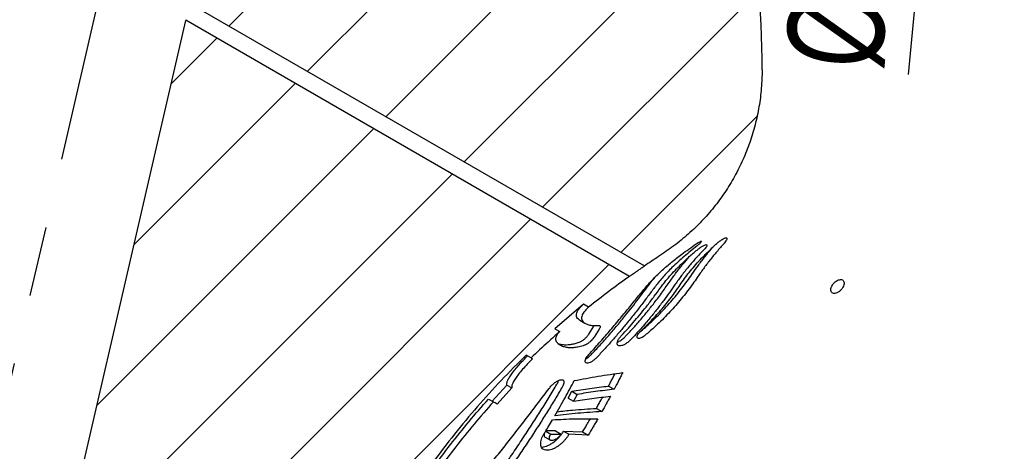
# Model space of a CAD drawing. Header units: millimetres. Extents: x 8 to 862, y 8 to 585.
# Tile 41 of 84: x 309 to 345, y 355 to 371. Entities that reach past the tile are written whole.
import ezdxf

# ---------------------------------------------------------------- set-up
doc = ezdxf.new("R2010")
doc.units = ezdxf.units.MM
doc.linetypes.add('CENTERX2', pattern=[20.32, 12.7, -2.54, 2.54, -2.54])
for name, color, linetype in [('CENTERLINE', 4, 'CENTERX2'), ('DIMENSIONS', 2, 'Continuous'), ('HATCH', 3, 'Continuous')]:
    doc.layers.add(name, color=color, linetype=linetype)
doc.layers.add('OUTLINE', color=7, linetype='Continuous', lineweight=25)
doc.styles.add('SLDTEXTSTYLE0', font='TXT', dxfattribs={"width": 0.75})
doc.dimstyles.new('SLDDIMSTYLE18', dxfattribs={"dimtxt": 3.5, "dimasz": 2, "dimexe": 0, "dimexo": 0.0625, "dimgap": 0.875, "dimtad": 1, "dimrnd": 1e-09, "dimdsep": 46, "dimtxsty": 'SLDTEXTSTYLE0', "dimsah": 1, "dimcen": 0.09, "dimadec": 0, "dimazin": 2, "dimtfac": 1, "dimtmove": 0, "dimatfit": 0, "dimfxl": 0, "dimfrac": 2, "dimtolj": 1, "dimtzin": 12, "dimarcsym": 0})
doc.dimstyles.new('SLDDIMSTYLE8', dxfattribs={"dimtxt": 3.5, "dimasz": 2, "dimexe": 0, "dimexo": 0.0625, "dimgap": 0.875, "dimtad": 1, "dimdec": 4, "dimzin": 12, "dimdsep": 46, "dimtxsty": 'SLDTEXTSTYLE0', "dimsah": 1, "dimcen": 0.09, "dimazin": 3, "dimtfac": 1, "dimtofl": 0, "dimtmove": 0, "dimatfit": 3, "dimfxl": 0, "dimfrac": 2, "dimtolj": 1, "dimtzin": 12, "dimarcsym": 0})

# ---------------------------------------------------------------- blocks, each defined once
blk = doc.blocks.new('_D_12')
at = {"layer": 'DIMENSIONS'}
blk.add_arc((306.209, 346.101), 63.133, 77, 90, dxfattribs=at)
for points in [[(306.209, 409.234), (308.201, 408.702), (308.217, 409.702)], [(320.411, 407.616), (318.56, 408.524), (318.35, 407.546)]]:
    blk.add_solid(points, dxfattribs=at)
at = {"layer": 'DIMENSIONS', "insert": (310.37, 413.709), "char_height": 3.5, "attachment_point": 1, "rotation": 353.5, "style": 'SLDTEXTSTYLE0'}
blk.add_mtext('13°', dxfattribs=at)
blk = doc.blocks.new('_D_40')
at = {"layer": 'DIMENSIONS'}
for p, q in [((343.012, 384.399), (343.399, 388.38)), ((336.479, 385.035), (345.002, 384.205)), ((336.417, 384.438), (344.944, 383.608)), ((343.012, 384.399), (342.954, 383.802)), ((342.954, 383.802), (341.511, 368.981))]:
    blk.add_line(p, q, dxfattribs=at)
for points in [[(343.012, 384.399), (343.703, 386.341), (342.708, 386.438)], [(342.954, 383.802), (342.262, 381.86), (343.257, 381.763)]]:
    blk.add_solid(points, dxfattribs=at)
at = {"layer": 'DIMENSIONS', "char_height": 3.5, "attachment_point": 1, "rotation": 84.4397, "style": 'SLDTEXTSTYLE0'}
for s, insert in [('0,6', (337.478, 374.676)), ('%%c', (337.02, 369.418))]:
    blk.add_mtext(s, dxfattribs=dict(at, insert=insert))

msp = doc.modelspace()

# ---------------------------------------------------------------- hatches: boundary and pattern name
at = {"layer": 'HATCH'}
h = msp.add_hatch(dxfattribs=at)
h.set_pattern_fill('ANSI31', color=256, angle=3e-322, style=0)
edge = h.paths.add_edge_path(flags=0)
edge.add_line((335.42183, 384.53493), (318.79134, 386.15392))
edge.add_line((318.79134, 386.15392), (315.28563, 370.96904))
edge.add_line((315.28563, 370.96904), (315.57292, 371.46664))
edge.add_line((315.57292, 371.46664), (331.93245, 362.02146))
edge.add_spline(control_points=[(331.93245, 362.02146), (332.1297, 362.15509), (332.33152, 362.28844), (333.01243, 362.72666), (333.63318, 363.2215), (334.46902, 364.13748), (335.22445, 365.18775), (335.9805, 366.8736), (336.20884, 368.3704), (336.20884, 369.14876)], knot_values=[0, 0, 0, 0, 0.01656615, 0.01656615, 0.05454115, 0.06773282, 0.09251615, 0.13049115, 0.16846615, 0.16846615, 0.16846615, 0.16846615], weights=[1, 1, 1, 1, 1, 1, 1, 1, 1, 1], degree=3, periodic=0)
edge.add_arc((300.20884, 369.14876), 36, 0, 10.388858)
edge.add_arc((360.20884, 380.14876), 25, 180, 190.388858, ccw=False)
edge.add_arc((380.47712, 380.14876), 45.26828, 174.43973, 180, ccw=False)
h = msp.add_hatch(dxfattribs=at)
h.set_pattern_fill('ANSI31', color=256, angle=3e-322, style=0)
edge = h.paths.add_edge_path(flags=0)
edge.add_line((321.66897, 350.22884), (321.49588, 350.33005))
edge.add_spline(control_points=[(321.49588, 350.33005), (323.03591, 353.45662), (325.1446, 356.35841), (327.64449, 358.78692)], knot_values=[0.00023208, 0.00023208, 0.00023208, 0.00023208, 0.01068785, 0.01068785, 0.01068785, 0.01068785], weights=[1, 1, 1, 1], degree=3, periodic=0)
edge.add_line((327.64449, 358.78692), (327.82371, 358.68212))
edge.add_spline(control_points=[(327.82371, 358.68212), (328.15611, 359.00383), (328.50068, 359.32258), (328.85887, 359.63868)], knot_values=[0, 0, 0, 0, 0.03783092, 0.03783092, 0.03783092, 0.03783092], weights=[1, 1, 1, 1], degree=3, periodic=0)
edge.add_line((328.85887, 359.63868), (328.67714, 359.74495))
edge.add_spline(control_points=[(328.67714, 359.74495), (329.01851, 360.04749), (329.36659, 360.34264), (329.72103, 360.62977)], knot_values=[0.00112405, 0.00112405, 0.00112405, 0.00112405, 0.00249233, 0.00249233, 0.00249233, 0.00249233], weights=[1, 1, 1, 1], degree=3, periodic=0)
edge.add_line((329.72103, 360.62977), (329.90565, 360.52182))
edge.add_spline(control_points=[(329.90565, 360.52182), (330.12408, 360.69787), (330.60308, 361.07328), (331.10878, 361.44563), (331.38731, 361.64337)], knot_values=[0, 0, 0, 0, 0.0213843, 0.04579064, 0.04579064, 0.04579064, 0.04579064], weights=[1, 1, 1, 1, 1], degree=3, periodic=0)
edge.add_line((331.38731, 361.64337), (315.27965, 370.94313))
edge.add_line((315.27965, 370.94313), (309.45884, 345.73044))
edge.add_line((309.45884, 345.73044), (309.45884, 341.07086))
edge.add_line((309.45884, 341.07086), (318.72126, 340.13174))
edge.add_spline(control_points=[(318.72126, 340.13174), (318.74051, 340.30467), (318.81317, 340.91016), (318.90425, 341.51544), (319.06388, 342.44001), (319.16134, 342.93221), (319.27113, 343.42268)], knot_values=[0, 0, 0, 0, 0.01484337, 0.05197671, 0.05197671, 0.09427405, 0.09427405, 0.09427405, 0.09427405], weights=[1, 1, 1, 1, 1, 1, 1], degree=3, periodic=0)
edge.add_line((319.27113, 343.42268), (319.08996, 343.52862))
edge.add_spline(control_points=[(319.08996, 343.52862), (319.14986, 343.79362), (319.21328, 344.05785), (319.2802, 344.32117)], knot_values=[0.00125171, 0.00125171, 0.00125171, 0.00125171, 0.00206673, 0.00206673, 0.00206673, 0.00206673], weights=[1, 1, 1, 1], degree=3, periodic=0)
edge.add_line((319.2802, 344.32117), (319.4599, 344.21609))
edge.add_spline(control_points=[(319.4599, 344.21609), (319.47762, 344.28636), (319.54276, 344.54088), (319.61122, 344.79465), (319.6625, 344.97792)], knot_values=[0, 0, 0, 0, 0.006089, 0.02207076, 0.02207076, 0.02207076, 0.02207076], weights=[1, 1, 1, 1, 1], degree=3, periodic=0)
edge.add_line((319.6625, 344.97792), (319.48406, 345.08226))
edge.add_spline(control_points=[(319.48406, 345.08226), (319.58178, 345.42925), (319.68562, 345.77458), (319.79548, 346.11792)], knot_values=[0.00285456, 0.00285456, 0.00285456, 0.00285456, 0.00393493, 0.00393493, 0.00393493, 0.00393493], weights=[1, 1, 1, 1], degree=3, periodic=0)
edge.add_line((319.79548, 346.11792), (319.9724, 346.01447))
edge.add_spline(control_points=[(319.9724, 346.01447), (319.99409, 346.0826), (320.04336, 346.2355), (320.09381, 346.38792), (320.12216, 346.47235)], knot_values=[0, 0, 0, 0, 0.0060109, 0.01350596, 0.01350596, 0.01350596, 0.01350596], weights=[1, 1, 1, 1, 1], degree=3, periodic=0)
edge.add_line((320.12216, 346.47235), (319.94584, 346.57545))
edge.add_spline(control_points=[(319.94584, 346.57545), (320.16409, 347.2224), (320.40399, 347.86244), (320.66488, 348.49341)], knot_values=[0.00011413, 0.00011413, 0.00011413, 0.00011413, 0.002162, 0.002162, 0.002162, 0.002162], weights=[1, 1, 1, 1], degree=3, periodic=0)
edge.add_line((320.66488, 348.49341), (320.83917, 348.39149))
edge.add_spline(control_points=[(320.83917, 348.39149), (321.09732, 349.01744), (321.37472, 349.63074), (321.66897, 350.22884)], knot_values=[0, 0, 0, 0, 0.05750888, 0.05750888, 0.05750888, 0.05750888], weights=[1, 1, 1, 1], degree=3, periodic=0)

# ---------------------------------------------------------------- linework, layer by layer
at = {"layer": 'CENTERLINE'}
msp.add_line((306.20884, 346.10073), (325.54005, 429.83342), dxfattribs=at)
at = {"layer": 'OUTLINE'}
for p, q in [((315.57292, 371.46664), (331.93245, 362.02146)), ((309.45884, 345.73044), (315.27949, 370.94245)), ((331.38731, 361.64337), (315.27965, 370.94313)), ((329.72103, 360.62978), (328.67714, 359.74495)), ((329.90565, 360.52182), (329.72103, 360.62978)), ((329.59225, 360.05105), (329.77667, 359.94321)), ((328.67714, 359.74495), (328.85887, 359.63869)), ((329.91915, 359.55166), (330.10263, 359.84072)), ((330.10263, 359.84072), (330.11289, 359.85996)), ((330.29168, 359.73018), (330.10853, 359.44092)), ((327.82371, 358.68212), (327.64449, 358.78691)), ((326.40577, 357.11251), (326.93968, 357.69926)), ((327.12068, 357.59342), (326.58599, 357.00713)), ((326.93968, 357.69926), (327.12068, 357.59342)), ((330.63296, 357.66092), (330.83335, 357.54375)), ((326.27161, 357.19097), (326.44949, 357.08695)), ((329.16628, 357.22669), (329.29855, 357.47272)), ((329.16628, 357.22669), (329.36166, 357.11244)), ((329.29855, 357.47272), (329.49354, 357.3587)), ((329.49354, 357.3587), (329.36166, 357.11244)), ((330.19014, 356.85162), (330.39186, 356.73367)), ((328.33129, 355.80632), (328.5285, 355.69101)), ((328.35119, 356.02596), (328.53289, 355.91971)), ((328.71111, 356.03129), (328.35619, 356.03418)), ((328.53289, 355.91971), (328.90889, 355.91565)), ((328.71111, 356.03129), (328.90889, 355.91565)), ((328.99729, 356.02493), (329.6914, 355.99583)), ((328.99729, 356.02493), (329.19642, 355.90849)), ((329.89397, 355.87738), (329.19642, 355.90849)), ((329.6914, 355.99583), (329.89397, 355.87738))]:
    msp.add_line(p, q, dxfattribs=at)
msp.add_arc((300.20884, 369.14876), 36, 0, 10.388858, dxfattribs=at)
for points, knots in [([(315.28266, 370.96389), (315.28115, 370.95351), (315.27965, 370.94313), (315.27965, 370.94313), (315.27965, 370.94313)], [0, 0, 0, 0, 0.99965627, 1, 1, 1, 1]), ([(336.20884, 369.14876), (336.20324, 368.92432), (336.19202, 368.47466), (336.10316, 367.80461), (335.96314, 367.14399), (335.76734, 366.49822), (335.5168, 365.87176), (335.21427, 365.26779), (334.86252, 364.69112), (334.46472, 364.14627), (334.01971, 363.63928), (333.53158, 363.17287), (333.00945, 362.74414), (332.46638, 362.37329), (332.10569, 362.13561), (331.93245, 362.02146)], [0, 0, 0, 0, 0.07724495, 0.15476621, 0.23228734, 0.30953169, 0.38677696, 0.46429863, 0.54181996, 0.61906625, 0.69627034, 0.77373807, 0.85127192, 0.92856607, 1, 1, 1, 1]), ([(333.81144, 362.82085), (333.83632, 362.83792), (333.8861, 362.87207), (333.94846, 362.90748), (333.99115, 362.92393), (334.00868, 362.9191), (334.0018, 362.89666), (333.9748, 362.86193), (333.93142, 362.81937), (333.88621, 362.78046), (333.85668, 362.75717), (333.84711, 362.74962)], [0, 0, 0, 0, 0.13431436, 0.26874688, 0.39904681, 0.51989912, 0.63068553, 0.73501905, 0.83865791, 0.94767729, 1, 1, 1, 1]), ([(334.56864, 362.84158), (334.5998, 362.86825), (334.66207, 362.92154), (334.75711, 362.98633), (334.84092, 363.03145), (334.90293, 363.04877), (334.9332, 363.03475), (334.93019, 362.99347), (334.89882, 362.93364), (334.85848, 362.87985), (334.83146, 362.84914), (334.82539, 362.84226)], [0, 0, 0, 0, 0.12564848, 0.25105771, 0.38240397, 0.51430915, 0.64005826, 0.75651602, 0.86504448, 0.96973059, 1, 1, 1, 1]), ([(331.99566, 361.26334), (332.03716, 361.31242), (332.12016, 361.41059), (332.26195, 361.56146), (332.41543, 361.71403), (332.57866, 361.86589), (332.74782, 362.01453), (332.92256, 362.16054), (333.10357, 362.30496), (333.31282, 362.46504), (333.54997, 362.63846), (333.72401, 362.75986), (333.81144, 362.82085)], [0, 0, 0, 0, 0.09143541, 0.18287685, 0.27725436, 0.371642, 0.46296691, 0.55429861, 0.64781286, 0.74133142, 0.87005849, 1, 1, 1, 1]), ([(333.84711, 362.74962), (333.76755, 362.68698), (333.60843, 362.5617), (333.37558, 362.36672), (333.14934, 362.16666), (332.94604, 361.97456), (332.76713, 361.79365), (332.61029, 361.62371), (332.46325, 361.45257), (332.37616, 361.33886), (332.33262, 361.282)], [0, 0, 0, 0, 0.1345819, 0.2691533, 0.40718683, 0.54520328, 0.65756523, 0.76991908, 0.88496232, 1, 1, 1, 1]), ([(332.51925, 361.23094), (332.57035, 361.29989), (332.67255, 361.43779), (332.85038, 361.64857), (333.04482, 361.86109), (333.27119, 362.08937), (333.52813, 362.33065), (333.72146, 362.49666), (333.81858, 362.58007)], [0, 0, 0, 0, 0.15178228, 0.30357645, 0.4602723, 0.61698438, 0.80757412, 1, 1, 1, 1]), ([(334.09087, 362.60997), (333.99465, 362.50884), (333.80222, 362.30659), (333.5346, 361.99522), (333.28206, 361.67895), (333.13046, 361.46468), (333.05466, 361.35754)], [0, 0, 0, 0, 0.24835823, 0.49671125, 0.7483561, 1, 1, 1, 1]), ([(333.27236, 361.39617), (333.32326, 361.47067), (333.42505, 361.6197), (333.60292, 361.84681), (333.7978, 362.0754), (334.02411, 362.31968), (334.28021, 362.5767), (334.4722, 362.75301), (334.56864, 362.84158)], [0, 0, 0, 0, 0.15239109, 0.30479306, 0.46210565, 0.61943415, 0.80882122, 1, 1, 1, 1]), ([(333.66063, 361.71666), (333.7335, 361.82105), (333.87925, 362.02984), (334.11834, 362.33999), (334.29889, 362.56472), (334.40409, 362.68481), (334.4204, 362.70343)], [0, 0, 0, 0, 0.31309023, 0.62618522, 0.9420348, 1, 1, 1, 1]), ([(333.81858, 362.58007), (333.85301, 362.60779), (333.92181, 362.66319), (334.02603, 362.73209), (334.11651, 362.78115), (334.18109, 362.80171), (334.20983, 362.79057), (334.20311, 362.75241), (334.1672, 362.69545), (334.12399, 362.64445), (334.09612, 362.61544), (334.09087, 362.60997)], [0, 0, 0, 0, 0.12955807, 0.25889454, 0.39341392, 0.52608686, 0.65011755, 0.76393142, 0.87075601, 0.97563395, 1, 1, 1, 1]), ([(334.82539, 362.84226), (334.73689, 362.74172), (334.55988, 362.54065), (334.31022, 362.23285), (334.0719, 361.92106), (333.92547, 361.71009), (333.85226, 361.6046)], [0, 0, 0, 0, 0.24891886, 0.49783295, 0.74891622, 1, 1, 1, 1]), ([(332.86413, 361.46896), (332.93926, 361.57451), (333.08953, 361.78563), (333.32812, 362.08628), (333.49754, 362.27916), (333.57664, 362.3692)], [0, 0, 0, 0, 0.34773677, 0.69548061, 1, 1, 1, 1]), ([(331.38731, 361.64337), (331.38994, 361.64519), (331.39519, 361.64882), (331.4356, 361.67673), (331.49605, 361.71856), (331.57668, 361.77443), (331.6717, 361.84035), (331.76995, 361.90859), (331.85527, 361.96787), (331.91242, 362.00754), (331.9313, 362.02067), (331.93226, 362.02133), (331.93245, 362.02146)], [0, 0, 0, 0, 0.09473445, 0.18932804, 0.28767988, 0.39506396, 0.51219054, 0.63579624, 0.75859814, 0.87277688, 0.97537761, 1, 1, 1, 1]), ([(331.38731, 361.64337), (331.13621, 361.46217), (330.63379, 361.0996), (330.14844, 360.71447), (329.90565, 360.52182)], [0, 0, 0, 0, 0.49976741, 1, 1, 1, 1]), ([(331.23855, 359.4553), (331.33124, 359.55365), (331.51663, 359.75035), (331.78476, 360.05577), (332.044, 360.36664), (332.31553, 360.71045), (332.59415, 361.08302), (332.77377, 361.33978), (332.86413, 361.46896)], [0, 0, 0, 0, 0.14864955, 0.29729675, 0.45027764, 0.60325646, 0.80040427, 1, 1, 1, 1]), ([(331.7527, 359.60933), (331.82495, 359.6699), (331.97785, 359.79807), (332.20924, 360.00917), (332.44558, 360.23858), (332.67457, 360.47658), (332.89261, 360.71873), (333.10108, 360.96535), (333.29987, 361.21628), (333.48888, 361.46919), (333.60343, 361.63425), (333.66063, 361.71666)], [0, 0, 0, 0, 0.099033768, 0.209573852, 0.323165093, 0.436748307, 0.547372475, 0.657994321, 0.772099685, 0.886207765, 1, 1, 1, 1]), ([(333.85226, 361.6046), (333.79885, 361.52706), (333.69203, 361.37199), (333.51509, 361.1323), (333.32548, 360.88969), (333.12462, 360.64832), (332.91584, 360.41296), (332.69873, 360.18306), (332.47215, 359.95866), (332.21356, 359.7177), (332.02847, 359.56182), (331.92349, 359.47342)], [0, 0, 0, 0, 0.10569335, 0.21138703, 0.32019519, 0.42900198, 0.53469007, 0.64038034, 0.74902029, 0.8576647, 1, 1, 1, 1]), ([(332.14334, 361.39268), (332.19173, 361.45672), (332.25356, 361.53854), (332.32624, 361.62134), (332.34204, 361.63934)], [0, 0, 0, 0, 0.78261692, 1, 1, 1, 1]), ([(339.01375, 361.10079), (339.03918, 361.12282), (339.09006, 361.16688), (339.14764, 361.25086), (339.18264, 361.33657), (339.19036, 361.41612), (339.17022, 361.47991), (339.12462, 361.52076), (339.05886, 361.53401), (338.98042, 361.51819), (338.89807, 361.47515), (338.82094, 361.40981), (338.75757, 361.3296), (338.71503, 361.24357), (338.69814, 361.16143), (338.70896, 361.09242), (338.74638, 361.04436), (338.80624, 361.02244), (338.88158, 361.02937), (338.95419, 361.05878), (338.99721, 361.08913), (339.01375, 361.10079)], [0, 0, 0, 0, 0.05377952, 0.10755882, 0.16137221, 0.21517629, 0.26891884, 0.32259391, 0.3762191, 0.42981823, 0.48341827, 0.53704499, 0.59072089, 0.64446615, 0.69826626, 0.75208173, 0.8058404, 0.8594954, 0.91305385, 0.96658576, 1, 1, 1, 1]), ([(329.91751, 358.80605), (330.04377, 358.94597), (330.29629, 359.22581), (330.66359, 359.65076), (331.02125, 360.07537), (331.36376, 360.49053), (331.69008, 360.89047), (331.89357, 361.13876), (331.99566, 361.26334)], [0, 0, 0, 0, 0.16482055, 0.32964148, 0.49928795, 0.6689368, 0.83389194, 1, 1, 1, 1]), ([(329.99835, 358.79959), (330.10764, 358.91551), (330.32622, 359.14737), (330.64469, 359.50552), (330.95448, 359.86847), (331.2365, 360.21281), (331.48964, 360.53215), (331.71761, 360.827), (331.9369, 361.11618), (332.07453, 361.30051), (332.14334, 361.39268)], [0, 0, 0, 0, 0.133018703, 0.266034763, 0.402916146, 0.539798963, 0.653654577, 0.76751124, 0.883754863, 1, 1, 1, 1]), ([(332.33262, 361.282), (332.25383, 361.17625), (332.09626, 360.96474), (331.83879, 360.62538), (331.56471, 360.27302), (331.28901, 359.93009), (331.01799, 359.60496), (330.75281, 359.29816), (330.4775, 358.99083), (330.28637, 358.78831), (330.1908, 358.68705)], [0, 0, 0, 0, 0.13300903, 0.266016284, 0.402875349, 0.539733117, 0.653596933, 0.767460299, 0.883729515, 1, 1, 1, 1]), ([(331.10355, 359.49607), (331.18702, 359.58601), (331.35395, 359.7659), (331.59508, 360.0425), (331.82808, 360.3219), (332.0631, 360.61711), (332.29702, 360.92392), (332.44492, 361.12825), (332.51925, 361.23094)], [0, 0, 0, 0, 0.154439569, 0.308875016, 0.467801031, 0.626726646, 0.812417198, 1, 1, 1, 1]), ([(333.05466, 361.35754), (332.98815, 361.26167), (332.85511, 361.06993), (332.6355, 360.76827), (332.40029, 360.45914), (332.12375, 360.11439), (331.80397, 359.73798), (331.55721, 359.47424), (331.43307, 359.34155)], [0, 0, 0, 0, 0.14852263, 0.2970452, 0.44988474, 0.60272611, 0.80012512, 1, 1, 1, 1]), ([(331.79688, 359.65597), (331.86443, 359.71938), (331.99951, 359.84621), (332.19768, 360.04708), (332.39119, 360.25479), (332.58274, 360.47352), (332.76863, 360.69956), (332.94888, 360.93322), (333.1189, 361.16742), (333.2212, 361.31992), (333.27236, 361.39617)], [0, 0, 0, 0, 0.11703998, 0.23407333, 0.35440452, 0.47473069, 0.60365077, 0.73257, 0.86628434, 1, 1, 1, 1]), ([(329.59413, 360.05426), (329.57429, 360.06537), (329.52232, 360.09446), (329.48067, 360.15409), (329.4602, 360.23003), (329.47523, 360.31551), (329.52393, 360.41715), (329.61004, 360.53116), (329.68402, 360.59689), (329.72103, 360.62978)], [0, 0, 0, 0, 0.08218744, 0.21523917, 0.34831022, 0.48448234, 0.62070317, 0.81018932, 1, 1, 1, 1]), ([(329.90565, 360.52182), (329.87048, 360.49088), (329.80015, 360.429), (329.71808, 360.32357), (329.66923, 360.23075), (329.64818, 360.15269), (329.65265, 360.0772), (329.68976, 360.00752), (329.76469, 359.9445), (329.87847, 359.89331), (330.01076, 359.86467), (330.14674, 359.85492), (330.23898, 359.85974), (330.28519, 359.86215)], [0, 0, 0, 0, 0.12286873, 0.24573142, 0.32846123, 0.4112327, 0.49389626, 0.5855184, 0.67712738, 0.77145825, 0.86579934, 0.93277011, 1, 1, 1, 1]), ([(330.28519, 359.86215), (330.29908, 359.86101), (330.32689, 359.85872), (330.33522, 359.82302), (330.31988, 359.77618), (330.29896, 359.74205), (330.29168, 359.73018)], [0, 0, 0, 0, 0.29054646, 0.58183916, 0.85446312, 1, 1, 1, 1]), ([(331.92349, 359.47342), (331.89953, 359.45563), (331.85167, 359.42013), (331.78204, 359.39083), (331.72187, 359.38286), (331.68021, 359.40188), (331.66644, 359.44555), (331.68064, 359.50369), (331.71471, 359.56443), (331.75582, 359.61623), (331.78508, 359.64454), (331.79688, 359.65597)], [0, 0, 0, 0, 0.120670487, 0.240959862, 0.371662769, 0.506518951, 0.633658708, 0.745267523, 0.843630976, 0.936903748, 1, 1, 1, 1]), ([(328.85887, 359.63869), (328.71755, 359.51282), (328.36665, 359.20032), (328.02673, 358.87589), (327.82371, 358.68212)], [0, 0, 0, 0, 0.40275699, 1, 1, 1, 1]), ([(329.75584, 359.14105), (329.69121, 359.12163), (329.56192, 359.08279), (329.39096, 359.05504), (329.23751, 359.04761), (329.09074, 359.06152), (328.95618, 359.09939), (328.84343, 359.15744), (328.76754, 359.22408), (328.72277, 359.30233), (328.71264, 359.38896), (328.73607, 359.47953), (328.78576, 359.56637), (328.8345, 359.61458), (328.85887, 359.63869)], [0, 0, 0, 0, 0.06320184, 0.12642455, 0.19207128, 0.25773917, 0.34202742, 0.42632296, 0.51288913, 0.59947323, 0.69900893, 0.79857202, 0.89928091, 1, 1, 1, 1]), ([(329.56658, 359.25172), (329.59194, 359.2623), (329.64267, 359.28346), (329.73351, 359.3473), (329.81914, 359.42436), (329.88267, 359.49653), (329.90917, 359.53657), (329.91915, 359.55166)], [0, 0, 0, 0, 0.228037, 0.45629351, 0.67642483, 0.87807758, 1, 1, 1, 1]), ([(330.10853, 359.44092), (330.09313, 359.41827), (330.06235, 359.37299), (329.99563, 359.30153), (329.92053, 359.23519), (329.84004, 359.17876), (329.78541, 359.15125), (329.75925, 359.14223), (329.75584, 359.14105)], [0, 0, 0, 0, 0.1800693, 0.35988242, 0.5465447, 0.74870641, 0.96720906, 1, 1, 1, 1]), ([(331.43307, 359.34155), (331.39869, 359.30859), (331.33004, 359.24279), (331.2179, 359.16971), (331.10937, 359.12255), (331.03082, 359.11359), (330.98332, 359.12825), (330.95805, 359.15008), (330.94477, 359.18208), (330.94275, 359.23262), (330.96621, 359.30826), (331.02424, 359.4058), (331.07761, 359.46655), (331.10355, 359.49607)], [0, 0, 0, 0, 0.107704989, 0.215049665, 0.332127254, 0.459183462, 0.524026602, 0.588829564, 0.649296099, 0.709714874, 0.81554045, 0.910352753, 1, 1, 1, 1]), ([(330.95536, 359.25622), (330.95788, 359.25684), (330.97802, 359.26173), (331.02386, 359.28713), (331.08602, 359.32414), (331.14911, 359.3716), (331.20004, 359.41613), (331.22885, 359.44543), (331.23855, 359.4553)], [0, 0, 0, 0, 0.03141387, 0.25188742, 0.47226142, 0.68284484, 0.89325418, 1, 1, 1, 1]), ([(328.79843, 359.20341), (328.83555, 359.1924), (328.91091, 359.17003), (329.03626, 359.1588), (329.16206, 359.16262), (329.28395, 359.17806), (329.41747, 359.20558), (329.51688, 359.23634), (329.56658, 359.25172)], [0, 0, 0, 0, 0.20392127, 0.41408603, 0.55903283, 0.70396176, 0.85199254, 1, 1, 1, 1]), ([(327.64449, 358.78691), (327.33894, 358.48269), (326.72757, 357.87399), (325.86037, 356.91266), (325.03145, 355.9185), (324.23826, 354.87969), (323.48254, 353.79746), (322.76838, 352.67172), (322.09973, 351.51802), (321.6971, 350.72592), (321.49588, 350.33005)], [0, 0, 0, 0, 0.12310183, 0.24631318, 0.36952542, 0.4926284, 0.6194116, 0.74631414, 0.87321675, 1, 1, 1, 1]), ([(326.93968, 357.69926), (326.93761, 357.72284), (326.93348, 357.76999), (326.97122, 357.87299), (327.04135, 357.99791), (327.1428, 358.14299), (327.27194, 358.30451), (327.41188, 358.46463), (327.55318, 358.61738), (327.64545, 358.71204), (327.69158, 358.75938)], [0, 0, 0, 0, 0.13275049, 0.26548048, 0.39826881, 0.53107294, 0.6635307, 0.79602038, 0.89800627, 1, 1, 1, 1]), ([(327.87144, 358.65421), (327.8077, 358.58871), (327.68024, 358.45773), (327.50954, 358.26821), (327.36219, 358.09059), (327.24567, 357.9317), (327.16463, 357.79618), (327.12583, 357.70079), (327.11393, 357.63497), (327.11843, 357.60727), (327.12068, 357.59342)], [0, 0, 0, 0, 0.14137048, 0.28270235, 0.42438792, 0.56603539, 0.7018653, 0.83769221, 0.91884444, 1, 1, 1, 1]), ([(327.82371, 358.68212), (327.82568, 358.68097), (327.82961, 358.67866), (327.85749, 358.66237), (327.87144, 358.65421)], [0, 0, 0, 0, 0.499443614, 1, 1, 1, 1]), ([(330.1908, 358.68705), (330.16128, 358.65855), (330.10232, 358.60165), (330.0072, 358.53793), (329.91647, 358.49676), (329.83914, 358.48683), (329.79039, 358.51355), (329.77995, 358.57312), (329.8058, 358.65162), (329.85455, 358.73266), (329.89765, 358.7829), (329.91751, 358.80605)], [0, 0, 0, 0, 0.10990201, 0.21947846, 0.33799908, 0.46519884, 0.59357413, 0.71355061, 0.82036651, 0.91725011, 1, 1, 1, 1]), ([(329.81106, 358.65449), (329.8344, 358.66747), (329.89047, 358.69864), (329.9564, 358.75645), (329.99325, 358.79434), (329.99835, 358.79959)], [0, 0, 0, 0, 0.38066947, 0.91433496, 1, 1, 1, 1]), ([(328.47389, 357.57347), (328.5027, 357.60868), (328.56025, 357.67902), (328.66418, 357.77086), (328.77105, 357.84366), (328.87446, 357.88865), (328.94527, 357.89386), (328.98551, 357.87535), (329.00561, 357.85064), (329.01459, 357.81574), (329.01216, 357.76088), (328.99076, 357.69327), (328.9604, 357.63874), (328.9506, 357.62114)], [0, 0, 0, 0, 0.10615498, 0.21204969, 0.32478274, 0.44789793, 0.57850699, 0.64441006, 0.71028136, 0.77245403, 0.8345906, 0.94658025, 1, 1, 1, 1]), ([(329.38929, 357.85809), (329.67478, 357.91355), (330.24601, 358.02452), (330.8465, 358.10761), (331.14689, 358.14917)], [0, 0, 0, 0, 0.49976782, 1, 1, 1, 1]), ([(330.63296, 357.66092), (330.65992, 357.71185), (330.71384, 357.81372), (330.79201, 357.96296), (330.84218, 358.06056), (330.86649, 358.10787)], [0, 0, 0, 0, 0.34005299, 0.68009328, 1, 1, 1, 1]), ([(331.14689, 358.14917), (331.12129, 358.09891), (331.0701, 357.99839), (330.96639, 357.79696), (330.88648, 357.64488), (330.83335, 357.54375)], [0, 0, 0, 0, 0.25094687, 0.50189024, 1, 1, 1, 1]), ([(319.94584, 346.57545), (319.94746, 346.57733), (319.95068, 346.5811), (319.97679, 346.61146), (320.01876, 346.66014), (320.08293, 346.73412), (320.17346, 346.83778), (320.2959, 346.97654), (320.44377, 347.14214), (320.61972, 347.33665), (320.82307, 347.55804), (321.05475, 347.80691), (321.31082, 348.07606), (321.58386, 348.36048), (321.86505, 348.65898), (322.1513, 348.96953), (322.4487, 349.29765), (322.7564, 349.64232), (323.0733, 350.00255), (323.44729, 350.43372), (323.87983, 350.94115), (324.37353, 351.53333), (324.87216, 352.14621), (325.33221, 352.72732), (325.74813, 353.26699), (326.11982, 353.76127), (326.48867, 354.26475), (326.85294, 354.7764), (327.21126, 355.29456), (327.55202, 355.80227), (327.87476, 356.29766), (328.18083, 356.78098), (328.47716, 357.26162), (328.665, 357.57602), (328.75892, 357.73321)], [0, 0, 0, 0, 0.02121395, 0.04242806, 0.06401917, 0.08561067, 0.11246334, 0.13931747, 0.16683601, 0.19435645, 0.22355123, 0.25274841, 0.28255966, 0.312374, 0.34090773, 0.36946729, 0.39800527, 0.42735831, 0.45673354, 0.48608962, 0.52965696, 0.57322654, 0.61771958, 0.66221364, 0.69607847, 0.72996795, 0.76383246, 0.79865117, 0.83349773, 0.86831496, 0.90101768, 0.93372012, 0.96686078, 1, 1, 1, 1]), ([(328.9506, 357.62114), (328.86403, 357.47578), (328.69082, 357.18496), (328.41734, 356.73911), (328.13172, 356.28469), (327.83289, 355.82263), (327.52175, 355.35461), (327.19993, 354.88375), (326.86802, 354.41156), (326.52699, 353.93924), (326.17671, 353.46652), (325.81807, 352.99463), (325.45238, 352.52465), (325.07716, 352.05292), (324.69368, 351.5809), (324.30366, 351.11029), (323.91152, 350.64577), (323.51929, 350.18917), (323.12913, 349.74278), (322.73827, 349.30328), (322.35001, 348.87488), (322.00825, 348.50579), (321.71781, 348.20066), (321.47649, 347.95082), (321.23653, 347.70077), (321.00485, 347.45418), (320.78432, 347.21593), (320.59069, 347.00308), (320.42783, 346.8213), (320.29887, 346.67539), (320.20259, 346.56524), (320.1413, 346.49457), (320.12297, 346.47329), (320.12226, 346.47246), (320.12217, 346.47235)], [0, 0, 0, 0, 0.03063278, 0.06128994, 0.09192539, 0.12338415, 0.15486616, 0.18632687, 0.2182717, 0.2502383, 0.28218401, 0.31491872, 0.34767554, 0.38041017, 0.41494533, 0.44950683, 0.48403986, 0.51967826, 0.55534932, 0.59098188, 0.62913805, 0.66729078, 0.69337627, 0.71948135, 0.74556113, 0.77624046, 0.80691683, 0.83842793, 0.86993581, 0.90065993, 0.93138163, 0.9632358, 0.99508882, 1, 1, 1, 1]), ([(320.83917, 348.39149), (320.84024, 348.3928), (320.84237, 348.39544), (320.86108, 348.41848), (320.89498, 348.46015), (320.94897, 348.52626), (321.02012, 348.61291), (321.11569, 348.72855), (321.23928, 348.87689), (321.39541, 349.06234), (321.57334, 349.27128), (321.7951, 349.52871), (322.06481, 349.83729), (322.38847, 350.2027), (322.73777, 350.58965), (323.10077, 350.99054), (323.4664, 351.4016), (323.83245, 351.81928), (324.20673, 352.25205), (324.58805, 352.69839), (324.97517, 353.15712), (325.3644, 353.624), (325.75457, 354.09791), (326.14469, 354.57778), (326.53566, 355.06478), (326.92643, 355.55796), (327.31617, 356.05614), (327.7046, 356.559), (328.09157, 357.06601), (328.34633, 357.40415), (328.47389, 357.57347)], [0, 0, 0, 0, 0.01779664, 0.03567171, 0.05824162, 0.08081294, 0.10397127, 0.12713158, 0.15651076, 0.18589531, 0.21611527, 0.24633993, 0.28752787, 0.32872674, 0.37104678, 0.41337479, 0.45371333, 0.49408976, 0.53443757, 0.57590039, 0.61739215, 0.65885927, 0.70063077, 0.74242693, 0.78419944, 0.82686465, 0.86955443, 0.91221805, 0.95604732, 1, 1, 1, 1]), ([(328.68331, 356.5853), (328.74656, 356.69496), (328.87307, 356.91428), (329.05287, 357.23608), (329.22575, 357.55169), (329.33475, 357.7559), (329.38929, 357.85809)], [0, 0, 0, 0, 0.25297897, 0.50596132, 0.75278009, 1, 1, 1, 1]), ([(328.75892, 357.73321), (328.77808, 357.76741), (328.80357, 357.81291), (328.8094, 357.8475), (328.81085, 357.8561)], [0, 0, 0, 0, 0.75154506, 1, 1, 1, 1]), ([(329.29855, 357.47272), (329.5167, 357.50811), (329.95314, 357.5789), (330.40631, 357.63358), (330.63296, 357.66092)], [0, 0, 0, 0, 0.49986156, 1, 1, 1, 1]), ([(330.83335, 357.54375), (330.60589, 357.51699), (330.15085, 357.46346), (329.71268, 357.39362), (329.49354, 357.3587)], [0, 0, 0, 0, 0.49985655, 1, 1, 1, 1]), ([(322.50993, 351.99191), (322.69061, 352.29776), (323.05202, 352.90956), (323.63332, 353.80313), (324.24443, 354.68103), (324.88881, 355.53952), (325.56258, 356.38014), (326.03529, 356.92072), (326.27161, 357.19097)], [0, 0, 0, 0, 0.16577161, 0.33159192, 0.4973634, 0.66489172, 0.83246907, 1, 1, 1, 1]), ([(329.36166, 357.11244), (329.58029, 357.14637), (330.01766, 357.21426), (330.47178, 357.26593), (330.69891, 357.29177)], [0, 0, 0, 0, 0.49985879, 1, 1, 1, 1]), ([(330.19014, 356.85162), (330.21643, 356.89841), (330.26901, 356.99199), (330.34432, 357.12743), (330.39242, 357.21576), (330.4152, 357.25759)], [0, 0, 0, 0, 0.3448608, 0.68971062, 1, 1, 1, 1]), ([(330.69891, 357.29177), (330.67379, 357.24527), (330.62355, 357.15229), (330.52189, 356.96642), (330.4438, 356.82664), (330.39186, 356.73367)], [0, 0, 0, 0, 0.25087294, 0.50174002, 1, 1, 1, 1]), ([(326.44949, 357.08695), (326.2153, 356.81982), (325.74684, 356.28547), (325.07888, 355.45461), (324.43529, 354.60014), (323.82069, 353.71996), (323.23231, 352.81736), (322.86689, 352.19909), (322.68421, 351.89)], [0, 0, 0, 0, 0.16576903, 0.33158498, 0.49735131, 0.66488418, 0.83246727, 1, 1, 1, 1]), ([(326.58599, 357.00713), (326.55968, 357.02252), (326.50704, 357.05331), (326.46868, 357.07573), (326.44949, 357.08695)], [0, 0, 0, 0, 0.49962827, 1, 1, 1, 1]), ([(328.76571, 356.72891), (328.95042, 356.75029), (329.41171, 356.8037), (329.89836, 356.83366), (330.19014, 356.85162)], [0, 0, 0, 0, 0.40041494, 1, 1, 1, 1]), ([(328.2944, 355.93254), (328.32025, 355.97498), (328.37195, 356.05988), (328.4736, 356.22871), (328.54796, 356.35458), (328.59742, 356.43831)], [0, 0, 0, 0, 0.250837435, 0.501664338, 1, 1, 1, 1]), ([(328.59742, 356.43831), (328.86385, 356.45145), (329.39701, 356.47773), (329.96216, 356.47582), (330.2449, 356.47487)], [0, 0, 0, 0, 0.49971933, 1, 1, 1, 1]), ([(330.39186, 356.73367), (330.0996, 356.71605), (329.51477, 356.68079), (328.96056, 356.61714), (328.68331, 356.5853)], [0, 0, 0, 0, 0.49973209, 1, 1, 1, 1]), ([(329.6914, 355.99583), (329.72139, 356.04582), (329.78137, 356.14581), (329.87579, 356.30512), (329.93901, 356.41425), (329.97335, 356.47351)], [0, 0, 0, 0, 0.31365618, 0.62729859, 1, 1, 1, 1]), ([(330.2449, 356.47487), (330.21618, 356.42499), (330.15875, 356.32523), (330.04253, 356.12611), (329.95332, 355.97674), (329.89397, 355.87738)], [0, 0, 0, 0, 0.25083593, 0.50167316, 1, 1, 1, 1]), ([(329.19642, 355.90849), (329.17805, 355.87852), (329.1413, 355.81857), (329.07447, 355.73165), (329.00151, 355.65025), (328.92269, 355.57483), (328.84, 355.50741), (328.75196, 355.44679), (328.66178, 355.3965), (328.56798, 355.35671), (328.47658, 355.33202), (328.38814, 355.32409), (328.3095, 355.33619), (328.24391, 355.36942), (328.19652, 355.42396), (328.16999, 355.49616), (328.16543, 355.58354), (328.1802, 355.67714), (328.21288, 355.77549), (328.25198, 355.86042), (328.28294, 355.91306), (328.2944, 355.93254)], [0, 0, 0, 0, 0.04492009, 0.0898514, 0.13465919, 0.17948649, 0.22649347, 0.27351995, 0.32635234, 0.37920608, 0.4386899, 0.49818361, 0.56245799, 0.62671521, 0.69071278, 0.75466039, 0.81263248, 0.87055401, 0.92059479, 0.97061835, 1, 1, 1, 1]), ([(328.19393, 355.44375), (328.22042, 355.4445), (328.2763, 355.44609), (328.37526, 355.47398), (328.48481, 355.52241), (328.59671, 355.5903), (328.70597, 355.67476), (328.80421, 355.76737), (328.89027, 355.86608), (328.95333, 355.95183), (328.9855, 356.00533), (328.99729, 356.02493)], [0, 0, 0, 0, 0.11478198, 0.24211611, 0.37113627, 0.50006134, 0.6186298, 0.73708124, 0.8390927, 0.94105714, 1, 1, 1, 1]), ([(328.29909, 355.94025), (328.29536, 355.92515), (328.28583, 355.88659), (328.29773, 355.84111), (328.3134, 355.8106), (328.3311, 355.8067), (328.33146, 355.80662)], [0, 0, 0, 0, 0.23115937, 0.59036678, 0.99156324, 1, 1, 1, 1]), ([(328.90889, 355.91565), (328.89236, 355.89078), (328.85933, 355.84109), (328.79316, 355.77516), (328.72073, 355.72157), (328.64373, 355.68498), (328.5699, 355.67305), (328.51176, 355.69356), (328.48273, 355.74753), (328.48858, 355.82432), (328.51377, 355.88598), (328.53104, 355.91643), (328.53289, 355.91971)], [0, 0, 0, 0, 0.09199202, 0.18379948, 0.28036088, 0.38866244, 0.5100385, 0.64050764, 0.76985384, 0.88678612, 0.98783003, 1, 1, 1, 1])]:
    msp.add_open_spline(points, degree=3, knots=knots, dxfattribs=at)

# ---------------------------------------------------------------- dimensions: what is measured, and where the dimension line sits
at = {"layer": 'DIMENSIONS'}
dim = msp.add_angular_dim_2l(base=(313.35573, 408.82819), line1=((306.20884, 346.10073), (325.54005, 429.83342)), line2=((306.20884, 431.85122), (306.20884, 171.35527)), dimstyle='SLDDIMSTYLE8', dxfattribs=at)
dim.commit()
dim.dimension.update_dxf_attribs({"geometry": '_D_12', "text_midpoint": (313.35573, 408.82819), "dimtype": 162})
dim = msp.add_linear_dim(base=(342.95362, 383.8017), p1=(335.48393, 385.13172), p2=(335.42183, 384.53493), angle=84.43973, text='%%c<>', dimstyle='SLDDIMSTYLE18', dxfattribs=at)
dim.commit()
dim.dimension.update_dxf_attribs({"geometry": '_D_40', "text_midpoint": (342.07971, 374.82474), "dimtype": 160})

doc.saveas('drawing.dxf')
